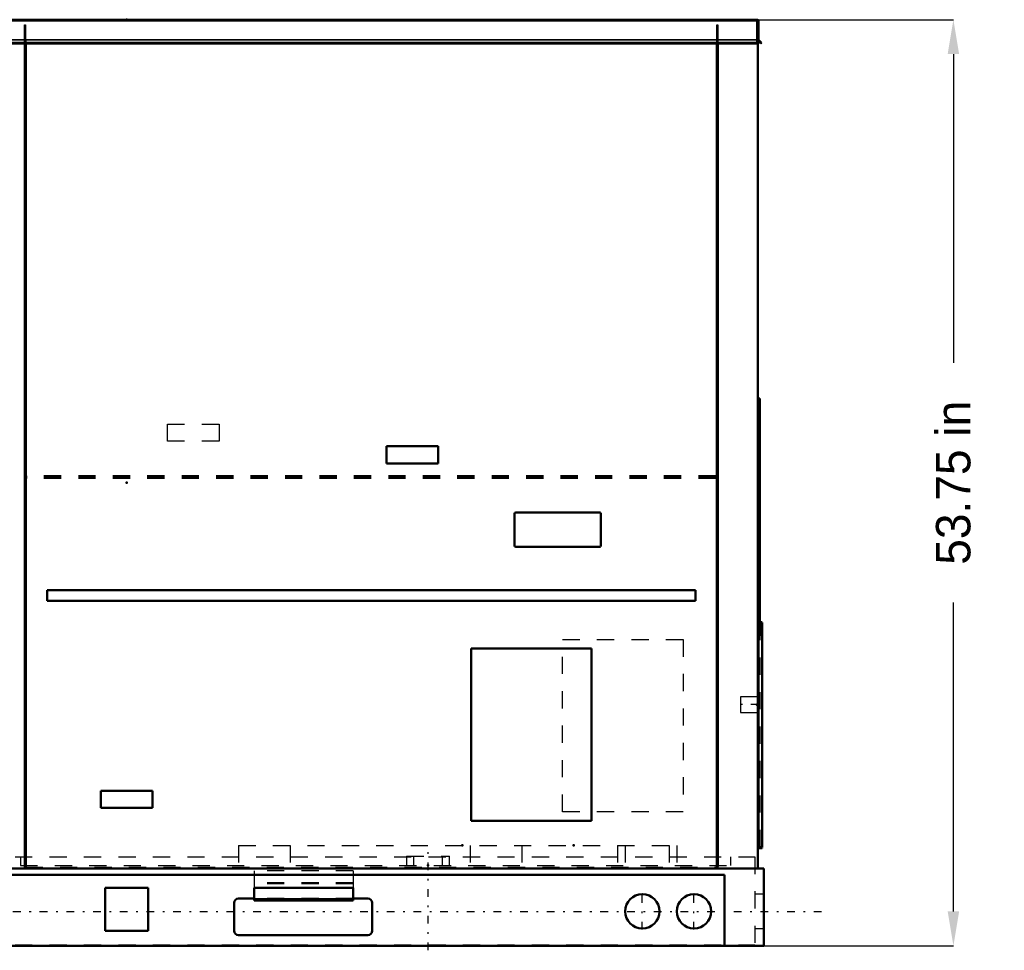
# Model space of a CAD drawing. Header units: inches. Extents: x -40.7 to 51, y -0.3 to 59.
# Tile 4 of 4: x -6.2 to 51, y -0.3 to 53.8. Entities that reach past the tile are written whole.
import ezdxf

# ---------------------------------------------------------------- set-up
doc = ezdxf.new("R2010")
doc.units = ezdxf.units.IN
doc.header["$MEASUREMENT"] = 0
doc.linetypes.add('Center', pattern=[1.5, 0.45, -0.5, 0.05, -0.5])
doc.linetypes.add('Dashed', pattern=[2, 1, -1])
for name, color, linetype, lineweight in [('2d ConnectionPoints', 7, 'Continuous', 50), ('AM_0', 7, 'Continuous', 50), ('AM_4', 3, 'Continuous', 25), ('AM_5', 3, 'Continuous', 25), ('AM_7', 7, 'Center', 25), ('AM_9', 6, 'Dashed', 25)]:
    doc.layers.add(name, color=color, linetype=linetype, lineweight=lineweight)
doc.dimstyles.get("Standard").update_dxf_attribs({"dimtxt": 0.18, "dimasz": 0.18, "dimexe": 0.18, "dimexo": 0.0625, "dimgap": 0.09, "dimtad": 0, "dimtih": 1, "dimtoh": 1, "dimdec": 4, "dimzin": 0, "dimdsep": 46, "dimtxsty": 'Standard', "dimcen": 0.09, "dimadec": 0, "dimazin": 0, "dimtfac": 1, "dimtdec": 4, "dimtofl": 0, "dimtmove": 0, "dimatfit": 3, "dimfxl": 1, "dimtolj": 1, "dimtzin": 0, "dimarcsym": 0})

# ---------------------------------------------------------------- blocks, each defined once
blk = doc.blocks.new('*D1')
at = {"layer": 'AM_5', "color": 0, "lineweight": -2}
for p, q in [((0, 53.75), (48, 53.75)), ((48, 51.75), (48, 33.831)), ((48, 2), (48, 19.919)), ((0, 0), (48, 0))]:
    blk.add_line(p, q, dxfattribs=at)
at = {"layer": 'AM_5', "color": 0}
for points in [[(48.333, 51.75), (47.667, 51.75), (48, 53.75)], [(47.667, 2), (48.333, 2), (48, 0)]]:
    blk.add_solid(points, dxfattribs=at)
at = {"layer": 'Defpoints', "color": 0}
for p in [(0, 53.75), (48, 53.75), (0, 0)]:
    blk.add_point(p, dxfattribs=at)
at = {"layer": 'AM_5', "color": 0, "insert": (48, 26.875), "char_height": 2, "attachment_point": 5, "rotation": 90}
blk.add_mtext('\\A1;53.75 in', dxfattribs=at)

msp = doc.modelspace()

# ---------------------------------------------------------------- linework, layer by layer
at = {"layer": '2d ConnectionPoints'}
for p in [(0, 53.75), (0, 53.75), (0, 26.875), (0, 26.875), (36.646, 26.875), (36.766, 18.757), (36.605, 14), (36.674, 12.289), (19.49, 5.829), (25.949, 5.829), (17.5, 4.667), (0, 0)]:
    msp.add_point(p, dxfattribs=at)
at = {"layer": 'AM_0'}
for p, q in [((-36.646, 53.75), (36.646, 53.75)), ((36.61, 53.75), (36.61, 52.37647)), ((36.646, 53.75), (36.646, 53.74265)), ((36.6925, 53.67), (36.6925, 52.58608)), ((36.61, 52.409), (-36.61, 52.409)), ((36.61, 52.37647), (-36.61, 52.37647)), ((-5.92, 4.6), (-5.92, 52.37647)), ((-5.86, 52.37647), (-5.86, 4.6)), ((34.27, 4.6), (34.27, 52.37647)), ((34.33, 52.37647), (34.33, 4.6)), ((36.62745, 52.572), (36.61, 52.572)), ((36.82297, 52.37647), (36.62745, 52.572)), ((36.646, 52.55345), (36.646, 4.49)), ((36.70246, 52.56204), (36.8555, 52.409)), ((36.8555, 52.409), (36.82297, 52.37647)), ((36.766, 31.757), (36.646, 31.757)), ((36.766, 31.757), (36.766, 18.79)), ((15.089, 28), (15.089, 29)), ((15.089, 29), (18.089, 29)), ((18.089, 29), (18.089, 28)), ((18.089, 28), (15.089, 28)), ((22.587, 25.156), (27.467, 25.156)), ((22.527, 23.216), (22.527, 25.096)), ((27.527, 25.096), (27.527, 23.216)), ((27.467, 23.156), (22.587, 23.156)), ((-4.61, 20.02), (-4.61, 20.65)), ((-4.61, 20.65), (33.02, 20.65)), ((33.02, 20.65), (33.02, 20.02)), ((33.02, 20.02), (-4.61, 20.02)), ((36.646, 18.79), (36.89, 18.79)), ((36.646, 18.73), (36.89, 18.73)), ((36.89, 18.756), (36.704, 18.756)), ((36.766, 18.756), (36.766, 18.73)), ((36.81, 18.75), (36.766, 18.75)), ((36.81, 18.75), (36.81, 18.73)), ((36.89, 18.79), (36.89, 18.756)), ((36.89, 18.73), (36.89, 5.73)), ((19.996, 17.25), (26.996, 17.25)), ((19.996, 7.25), (19.996, 17.25)), ((26.996, 17.25), (26.996, 7.25)), ((-1.504, 8), (-1.504, 9)), ((-1.504, 9), (1.496, 9)), ((1.496, 9), (1.496, 8)), ((1.496, 8), (-1.504, 8)), ((26.996, 7.25), (19.996, 7.25)), ((36.646, 5.73), (36.89, 5.73)), ((36.674, 5.73), (36.674, 5.724)), ((36.89, 5.66), (36.646, 5.66)), ((36.704, 5.694), (36.89, 5.694)), ((36.89, 5.694), (36.89, 5.66)), ((-5.86, 4.6), (-5.92, 4.6)), ((34.33, 4.6), (34.27, 4.6)), ((-37, 4.49), (37, 4.49)), ((-34.7055, 4.119), (34.7055, 4.119)), ((34.7055, 4.119), (34.7055, 0)), ((37, 4.49), (37, 0)), ((-1.25, 0.875), (-1.25, 3.375)), ((-1.25, 3.375), (1.25, 3.375)), ((1.25, 3.375), (1.25, 0.875)), ((7.402, 3.375), (7.402, 2.634)), ((13.152, 3.375), (7.402, 3.375)), ((13.152, 3.375), (13.152, 2.634)), ((6.25, 2.49), (6.25, 0.87)), ((7.402, 2.74), (6.5, 2.74)), ((13.152, 2.634), (7.402, 2.634)), ((14, 2.74), (13.152, 2.74)), ((14.25, 0.87), (14.25, 2.49)), ((1.25, 0.875), (-1.25, 0.875)), ((6.5, 0.62), (14, 0.62)), ((-37, 0), (37, 0))]:
    msp.add_line(p, q, dxfattribs=at)
for centre in [(29.938, 2), (32.938, 2)]:
    msp.add_circle(centre, 1, dxfattribs=at)
for centre, radius, start, end in [((36.6125, 53.67), 0.08, 0, 90), ((36.7265, 52.58608), 0.034, 180, 225), ((22.587, 25.096), 0.06, 90, 180), ((27.467, 25.096), 0.06, 0, 90), ((22.587, 23.216), 0.06, 180, 270), ((27.467, 23.216), 0.06, 270, 360), ((36.704, 18.726), 0.03, 90, 172.337744), ((36.704, 5.724), 0.03, 180, 270), ((6.5, 2.49), 0.25, 90, 180), ((14, 2.49), 0.25, 0, 90), ((6.5, 0.87), 0.25, 180, 270), ((14, 0.87), 0.25, 270, 360)]:
    msp.add_arc(centre, radius, start, end, dxfattribs=at)
at = {"layer": 'AM_4'}
for p, q in [((36.61, 53.67), (-36.61, 53.67)), ((36.61, 52.58608), (-36.61, 52.58608)), ((36.61, 52.56204), (-36.61, 52.56204)), ((36.707, 18.73), (36.707, 5.73)), ((13.152, 2.726), (7.402, 2.726))]:
    msp.add_line(p, q, dxfattribs=at)
at = {"layer": 'AM_7'}
for p, q in [((36.696, 14), (35.596, 14)), ((17.504, -0.26), (17.504, 5.46)), ((29.938, 0.95), (29.938, 3.05)), ((32.938, 0.95), (32.938, 3.05)), ((-40.7, 2), (40.7, 2))]:
    msp.add_line(p, q, dxfattribs=at)
at = {"layer": 'AM_9'}
for p, q in [((-5.925, 4.485), (-5.925, 53.45)), ((-5.925, 53.45), (-5.865, 53.45)), ((-5.865, 53.45), (-5.865, 4.57)), ((34.263, 53.45), (34.323, 53.45)), ((34.263, 4.57), (34.263, 53.45)), ((34.323, 53.45), (34.323, 4.485)), ((36.61, 52.572), (-36.61, 52.572)), ((-5.92, 52.37647), (-5.92, 52.541)), ((-5.92, 52.541), (-5.86, 52.541)), ((-5.86, 52.541), (-5.86, 52.37647)), ((34.27, 52.37647), (34.27, 52.541)), ((34.27, 52.541), (34.33, 52.541)), ((34.33, 52.541), (34.33, 52.37647)), ((2.364, 29.28), (2.364, 30.28)), ((2.364, 30.28), (5.364, 30.28)), ((5.364, 30.28), (5.364, 29.28)), ((5.364, 29.28), (2.364, 29.28)), ((34.1975, 27.28569), (-5.7955, 27.28569)), ((-5.7955, 27.127), (-5.7955, 27.28569)), ((34.1975, 27.27534), (-5.7955, 27.27534)), ((34.1975, 27.24514), (-5.7955, 27.24514)), ((34.1975, 27.2425), (-5.7955, 27.2425)), ((34.1975, 27.15984), (-5.7955, 27.15984)), ((34.1975, 27.127), (-5.7955, 27.127)), ((34.1975, 27.127), (34.1975, 27.28569)), ((36.674, 5.73), (36.674, 18.73)), ((36.766, 18.79), (36.766, 18.756)), ((36.766, 18.73), (36.766, 5.757)), ((36.81, 18.73), (36.81, 18)), ((25.308, 7.781), (25.308, 17.781)), ((25.308, 17.781), (32.308, 17.781)), ((32.308, 17.781), (32.308, 7.781)), ((36.81, 18), (36.766, 18)), ((36.696, 17.592), (36.646, 17.592)), ((36.696, 17.592), (36.696, 16.842)), ((36.696, 16.842), (36.646, 16.842)), ((36.646, 15), (36.605, 15)), ((36.605, 15), (36.605, 13)), ((36.646, 14.455), (35.646, 14.455)), ((35.646, 14.455), (35.646, 13.545)), ((36.646, 14.625), (36.605, 14.625)), ((35.646, 13.545), (36.646, 13.545)), ((36.605, 13.375), (36.646, 13.375)), ((36.605, 13), (36.646, 13)), ((36.696, 10.75), (36.646, 10.75)), ((36.696, 10.75), (36.696, 7.75)), ((32.308, 7.781), (25.308, 7.781)), ((36.696, 7.75), (36.646, 7.75)), ((6.493, 5.829), (6.493, 4.667)), ((6.493, 5.829), (31.946, 5.829)), ((9.49, 5.829), (9.49, 4.667)), ((19.946, 5.829), (19.946, 4.667)), ((22.943, 5.829), (22.943, 4.667)), ((28.496, 5.829), (28.496, 4.667)), ((28.949, 5.829), (28.949, 4.667)), ((31.493, 5.829), (31.493, 4.667)), ((31.946, 5.829), (31.946, 4.667)), ((36.766, 5.757), (36.646, 5.757)), ((-36.4755, 5.167), (36.4755, 5.167)), ((-6.168, 5.167), (-6.168, 4.667)), ((16.254, 5.2), (16.254, 4.667)), ((16.254, 5.2), (18.754, 5.2)), ((16.664, 5.2), (16.664, 4.667)), ((18.344, 4.667), (18.344, 5.2)), ((18.754, 4.667), (18.754, 5.2)), ((35.063, 5.167), (35.063, 4.667)), ((36.4755, 5.167), (36.4755, 0.058)), ((-6.168, 4.667), (35.063, 4.667)), ((34.323, 4.485), (-5.925, 4.485)), ((-5.865, 4.57), (34.263, 4.57)), ((13.152, 4.356), (7.402, 4.356)), ((7.402, 4.356), (7.402, 3.375)), ((13.152, 4.356), (13.152, 3.375)), ((13.152, 3.656), (7.402, 3.656)), ((13.152, 3.61), (7.402, 3.61)), ((13.152, 3.59653), (7.402, 3.59653)), ((37, 3), (36.4755, 3)), ((13.152, 2.74), (7.402, 2.74)), ((13.152, 2.69347), (7.402, 2.69347)), ((13.152, 2.68), (7.402, 2.68)), ((13.152, 2.66095), (7.402, 2.66095)), ((36.4755, 1), (37, 1)), ((-36.4755, 0.058), (36.4755, 0.058))]:
    msp.add_line(p, q, dxfattribs=at)
msp.add_lwpolyline([(36.674, 18.726), (36.674, 18.72616), (36.67427, 18.73)], dxfattribs=at)

# ---------------------------------------------------------------- dimensions: what is measured, and where the dimension line sits
at = {"layer": 'AM_5'}
dim = msp.add_linear_dim(base=(48, 53.75), p1=(0, 0), p2=(0, 53.75), angle=90, text='53.75 in', dimstyle='Standard', override={"dimtxt": 2, "dimasz": 2, "dimexe": 0, "dimexo": 0, "dimgap": 0.6}, dxfattribs=at)
dim.commit()
dim.dimension.update_dxf_attribs({"geometry": '*D1', "text_midpoint": (48, 26.875), "dimtype": 160, "text_rotation": 90})

doc.saveas('drawing.dxf')
